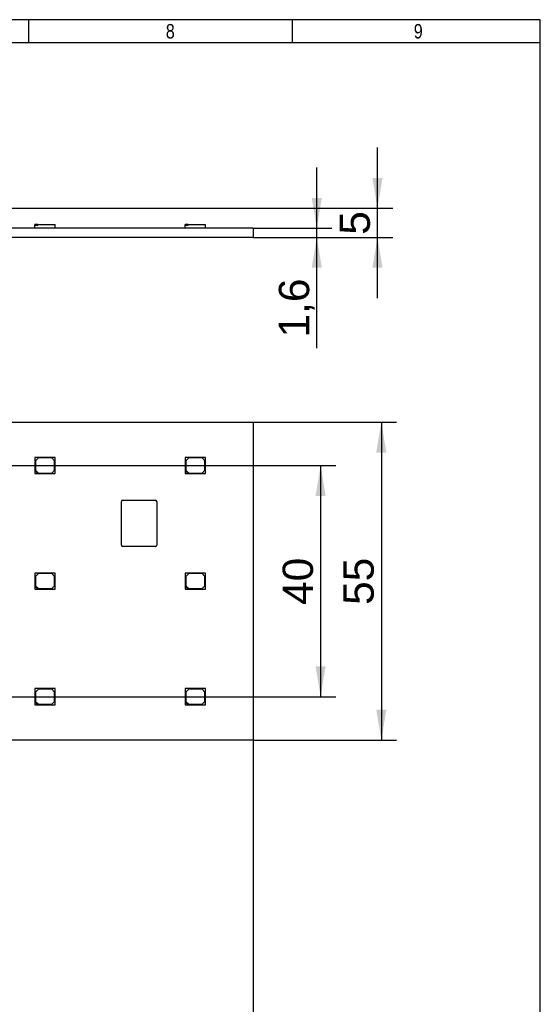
# Model space of a CAD drawing. Header units: millimetres. Extents: x 16 to 406, y 14 to 285.
# Tile 5 of 5: x 316 to 406, y 114 to 285. Entities that reach past the tile are written whole.
import ezdxf
from ezdxf.enums import TextEntityAlignment as Align

# ---------------------------------------------------------------- set-up
doc = ezdxf.new("R2010")
doc.units = ezdxf.units.MM
for name, color, linetype in [('10', 7, 'Continuous'), ('Default', 7, 'Continuous'), ('LINLED_3-ROW_110', 7, 'Continuous')]:
    doc.layers.add(name, color=color, linetype=linetype)
doc.styles.add('SEACAD_Arial', font='arial.ttf')
doc.dimstyles.new('ISO', dxfattribs={"dimtxt": 5.25, "dimasz": 5.25, "dimexe": 2.625, "dimexo": 0, "dimgap": 1.3125, "dimtad": 1, "dimtxsty": 'SEACAD_Arial', "dimblk1": '_SE_FILLED', "dimblk2": '_SE_FILLED', "dimsah": 1, "dimcen": 2.625, "dimadec": 0, "dimazin": 0, "dimtfac": 0.5, "dimtdec": 3, "dimtmove": 0, "dimatfit": 3, "dimfxl": 1, "dimarcsym": 0})

# ---------------------------------------------------------------- blocks, each defined once
blk = doc.blocks.new('SE1')
at = {"layer": 'LINLED_3-ROW_110', "color": 7, "linetype": 'Continuous'}
for p, q in [((76.01, 214.96), (356.01, 214.96)), ((356.01, 214.96), (356.01, 159.96)), ((321.76, 208.86), (318.26, 208.86)), ((318.26, 208.86), (318.26, 206.56)), ((318.86, 208.76), (318.36, 208.26)), ((318.36, 208.26), (318.36, 206.66)), ((321.16, 208.76), (318.86, 208.76)), ((321.66, 208.26), (321.16, 208.76)), ((321.66, 206.66), (321.66, 208.26)), ((321.76, 206.06), (321.76, 208.86)), ((347.76, 208.86), (344.26, 208.86)), ((344.26, 208.86), (344.26, 206.56)), ((344.86, 208.76), (344.36, 208.26)), ((344.36, 208.26), (344.36, 206.66)), ((347.16, 208.76), (344.86, 208.76)), ((347.66, 208.26), (347.16, 208.76)), ((347.66, 206.66), (347.66, 208.26)), ((347.76, 206.06), (347.76, 208.86)), ((318.26, 206.56), (318.26, 206.06)), ((318.76, 206.06), (318.26, 206.56)), ((318.36, 206.66), (318.86, 206.16)), ((318.86, 206.16), (321.16, 206.16)), ((321.16, 206.16), (321.66, 206.66)), ((344.26, 206.56), (344.26, 206.06)), ((344.76, 206.06), (344.26, 206.56)), ((344.36, 206.66), (344.86, 206.16)), ((344.86, 206.16), (347.16, 206.16)), ((347.16, 206.16), (347.66, 206.66)), ((318.26, 206.06), (318.76, 206.06)), ((318.76, 206.06), (321.76, 206.06)), ((344.26, 206.06), (344.76, 206.06)), ((344.76, 206.06), (347.76, 206.06)), ((333.21, 193.66), (333.21, 201.26)), ((333.41, 201.46), (339.11, 201.46)), ((339.31, 201.26), (339.31, 193.66)), ((339.11, 193.46), (333.41, 193.46)), ((321.76, 188.86), (318.26, 188.86)), ((318.26, 188.86), (318.26, 186.56)), ((318.86, 188.76), (318.36, 188.26)), ((318.36, 188.26), (318.36, 186.66)), ((321.16, 188.76), (318.86, 188.76)), ((321.66, 188.26), (321.16, 188.76)), ((321.66, 186.66), (321.66, 188.26)), ((321.76, 186.06), (321.76, 188.86)), ((347.76, 188.86), (344.26, 188.86)), ((344.26, 188.86), (344.26, 186.56)), ((344.86, 188.76), (344.36, 188.26)), ((344.36, 188.26), (344.36, 186.66)), ((347.16, 188.76), (344.86, 188.76)), ((347.66, 188.26), (347.16, 188.76)), ((347.66, 186.66), (347.66, 188.26)), ((347.76, 186.06), (347.76, 188.86)), ((318.26, 186.56), (318.26, 186.06)), ((318.76, 186.06), (318.26, 186.56)), ((318.26, 186.06), (318.76, 186.06)), ((318.36, 186.66), (318.86, 186.16)), ((318.76, 186.06), (321.76, 186.06)), ((318.86, 186.16), (321.16, 186.16)), ((321.16, 186.16), (321.66, 186.66)), ((344.26, 186.56), (344.26, 186.06)), ((344.76, 186.06), (344.26, 186.56)), ((344.26, 186.06), (344.76, 186.06)), ((344.36, 186.66), (344.86, 186.16)), ((344.76, 186.06), (347.76, 186.06)), ((344.86, 186.16), (347.16, 186.16)), ((347.16, 186.16), (347.66, 186.66)), ((321.76, 168.86), (318.26, 168.86)), ((318.26, 168.86), (318.26, 166.56)), ((318.86, 168.76), (318.36, 168.26)), ((321.16, 168.76), (318.86, 168.76)), ((321.66, 168.26), (321.16, 168.76)), ((321.76, 166.06), (321.76, 168.86)), ((347.76, 168.86), (344.26, 168.86)), ((344.26, 168.86), (344.26, 166.56)), ((344.86, 168.76), (344.36, 168.26)), ((347.16, 168.76), (344.86, 168.76)), ((347.66, 168.26), (347.16, 168.76)), ((347.76, 166.06), (347.76, 168.86)), ((318.36, 168.26), (318.36, 166.66)), ((321.66, 166.66), (321.66, 168.26)), ((344.36, 168.26), (344.36, 166.66)), ((347.66, 166.66), (347.66, 168.26)), ((318.26, 166.56), (318.26, 166.06)), ((318.76, 166.06), (318.26, 166.56)), ((318.26, 166.06), (318.76, 166.06)), ((318.36, 166.66), (318.86, 166.16)), ((318.76, 166.06), (321.76, 166.06)), ((318.86, 166.16), (321.16, 166.16)), ((321.16, 166.16), (321.66, 166.66)), ((344.26, 166.56), (344.26, 166.06)), ((344.76, 166.06), (344.26, 166.56)), ((344.26, 166.06), (344.76, 166.06)), ((344.36, 166.66), (344.86, 166.16)), ((344.76, 166.06), (347.76, 166.06)), ((344.86, 166.16), (347.16, 166.16)), ((347.16, 166.16), (347.66, 166.66)), ((356.01, 159.96), (76.01, 159.96))]:
    blk.add_line(p, q, dxfattribs=at)
for centre, start, end in [((333.41, 201.26), 90, 180), ((339.11, 201.26), 0.0013, 90), ((333.41, 193.66), 180, 270), ((339.11, 193.66), 270, 0.0013)]:
    blk.add_arc(centre, 0.2, start, end, dxfattribs=at)
blk = doc.blocks.new('SE2')
at = {"layer": 'LINLED_3-ROW_110', "color": 7, "linetype": 'Continuous'}
for p, q in [((318.76, 249.16), (318.26, 249.16)), ((318.26, 249.06), (318.26, 249.16)), ((318.26, 249.06), (318.76, 249.06)), ((318.26, 248.51), (318.26, 249.06)), ((318.76, 249.06), (318.76, 249.16)), ((318.76, 249.16), (321.76, 249.16)), ((321.76, 248.51), (321.76, 249.16)), ((344.76, 249.16), (344.26, 249.16)), ((344.26, 249.06), (344.26, 249.16)), ((344.26, 249.06), (344.76, 249.06)), ((344.26, 248.51), (344.26, 249.06)), ((344.76, 249.06), (344.76, 249.16)), ((344.76, 249.16), (347.76, 249.16)), ((347.76, 248.51), (347.76, 249.16)), ((356.01, 248.51), (76.01, 248.51)), ((356.01, 248.51), (356.01, 246.91)), ((356.01, 246.91), (76.01, 246.91))]:
    blk.add_line(p, q, dxfattribs=at)
blk = doc.blocks.new('DMBLK31')
at = {"layer": 'Default', "linetype": 'Continuous'}
for points in [[(367.88, 253.76), (366.13, 253.76), (367, 248.51)], [(367.88, 241.66), (367, 246.91), (366.13, 241.66)]]:
    blk.add_hatch(color=7, dxfattribs=at).paths.add_polyline_path(points)
at = {"layer": 'Default', "color": 7, "linetype": 'Continuous'}
for p, q in [((367, 227.77), (367, 259.01)), ((356.01, 248.51), (369.63, 248.51)), ((356.01, 246.91), (369.63, 246.91))]:
    blk.add_line(p, q, dxfattribs=at)
at = {"layer": 'Default', "color": 7, "linetype": 'Continuous', "style": 'SEACAD_Arial'}
blk.add_text('1,6', height=5.25, rotation=90, dxfattribs=at).set_placement((360.44, 229.61), align=Align.TOP_LEFT)
blk = doc.blocks.new('_SE_FILLED')
at = {"color": 0}
blk.add_line((0, 0), (-1, 0), dxfattribs=at)
blk.add_solid([(0, 0), (-1, -0.1665), (-1, 0.1665), (0, 0)], dxfattribs=at)
blk = doc.blocks.new('DMBLK32')
at = {"layer": 'Default', "linetype": 'Continuous'}
for points in [[(378.38, 257.21), (376.63, 257.21), (377.5, 251.96)], [(378.38, 241.66), (377.5, 246.91), (376.63, 241.66)]]:
    blk.add_hatch(color=7, dxfattribs=at).paths.add_polyline_path(points)
at = {"layer": 'Default', "color": 7, "linetype": 'Continuous'}
for p, q in [((377.5, 236.41), (377.5, 262.46)), ((284.71, 251.96), (380.13, 251.96)), ((356.01, 246.91), (380.13, 246.91))]:
    blk.add_line(p, q, dxfattribs=at)
at = {"layer": 'Default', "color": 7, "linetype": 'Continuous', "style": 'SEACAD_Arial'}
blk.add_text('5', height=5.25, rotation=90, dxfattribs=at).set_placement((370.94, 247.38), align=Align.TOP_LEFT)
blk = doc.blocks.new('DMBLK36')
at = {"layer": 'Default', "linetype": 'Continuous'}
for points in [[(81.26, 104.8), (81.26, 106.55), (76.01, 105.68)], [(350.76, 104.8), (356.01, 105.68), (350.76, 106.55)]]:
    blk.add_hatch(color=7, dxfattribs=at).paths.add_polyline_path(points)
at = {"layer": 'Default', "color": 7, "linetype": 'Continuous'}
for p, q in [((76.01, 214.96), (76.01, 103.05)), ((356.01, 214.96), (356.01, 103.05)), ((76.01, 105.68), (356.01, 105.68))]:
    blk.add_line(p, q, dxfattribs=at)
at = {"layer": 'Default', "color": 7, "linetype": 'Continuous', "style": 'SEACAD_Arial'}
blk.add_text('280', height=5.25, dxfattribs=at).set_placement((209.85, 112.24), align=Align.TOP_LEFT)
blk = doc.blocks.new('DMBLK37')
at = {"layer": 'Default', "linetype": 'Continuous'}
for points in [[(368.54, 202.21), (367.67, 207.46), (366.79, 202.21)], [(368.54, 172.71), (366.79, 172.71), (367.67, 167.46)]]:
    blk.add_hatch(color=7, dxfattribs=at).paths.add_polyline_path(points)
at = {"layer": 'Default', "color": 7, "linetype": 'Continuous'}
for p, q in [((234.01, 207.46), (370.29, 207.46)), ((367.67, 207.46), (367.67, 167.46)), ((208.01, 167.46), (370.29, 167.46))]:
    blk.add_line(p, q, dxfattribs=at)
at = {"layer": 'Default', "color": 7, "linetype": 'Continuous', "style": 'SEACAD_Arial'}
blk.add_text('40', height=5.25, rotation=90, dxfattribs=at).set_placement((361.1, 183.35), align=Align.TOP_LEFT)
blk = doc.blocks.new('DMBLK38')
at = {"layer": 'Default', "linetype": 'Continuous'}
for points in [[(379.04, 209.71), (378.17, 214.96), (377.29, 209.71)], [(379.04, 165.21), (377.29, 165.21), (378.17, 159.96)]]:
    blk.add_hatch(color=7, dxfattribs=at).paths.add_polyline_path(points)
at = {"layer": 'Default', "color": 7, "linetype": 'Continuous'}
for p, q in [((356.01, 214.96), (380.79, 214.96)), ((378.17, 214.96), (378.17, 159.96)), ((356.01, 159.96), (380.79, 159.96))]:
    blk.add_line(p, q, dxfattribs=at)
at = {"layer": 'Default', "color": 7, "linetype": 'Continuous', "style": 'SEACAD_Arial'}
blk.add_text('55', height=5.25, rotation=90, dxfattribs=at).set_placement((371.6, 183.35), align=Align.TOP_LEFT)

msp = doc.modelspace()

# ---------------------------------------------------------------- linework, layer by layer
at = {"layer": '10', "color": 7, "linetype": 'Continuous'}
for p, q in [((317.22191, 280.57751), (317.22191, 284.57751)), ((362.77743, 280.57751), (362.77743, 284.57751)), ((405.66635, 280.57751), (19.66635, 280.57751))]:
    msp.add_line(p, q, dxfattribs=at)
msp.add_lwpolyline([(405.66641, 13.57745), (405.66641, 284.57745), (15.66641, 284.57745), (15.66641, 13.57745), (405.66641, 13.57745)], dxfattribs=at)

# ---------------------------------------------------------------- block references
at = {"layer": 'Default'}
for name in ['SE2', 'SE1']:
    msp.add_blockref(name, (0, 0), dxfattribs=at)

# ---------------------------------------------------------------- texts
at = {"layer": '10', "char_height": 2.5, "width": 1.5217491, "attachment_point": 1, "style": 'SEACAD_Arial'}
for s, insert in [('{\\farial rounded mt|b0||i0||c0|p34;\\C7;\\H2.50000002;\\W0.8;8}', (340.88795, 283.82751)), ('{\\farial rounded mt|b0||i0||c0|p34;\\C7;\\H2.50000002;\\W0.8;9}', (383.77675, 283.82751))]:
    msp.add_mtext(s, dxfattribs=dict(at, insert=insert))

# ---------------------------------------------------------------- dimensions: what is measured, and where the dimension line sits
at = {"layer": 'Default', "color": 7, "linetype": 'Continuous'}
dim = msp.add_linear_dim(base=(377.503831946, 251.9605340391), p1=(356.0129898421, 246.9105340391), p2=(284.7089100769, 251.9605340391), angle=90, text='\\A1;<>', dimstyle='ISO', override={"dimdec": 1}, dxfattribs=at)
dim.commit()
dim.dimension.update_dxf_attribs({"geometry": 'DMBLK32', "text_midpoint": (377.503831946, 249.4355339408), "dimtype": 160})
for base, p1, p2, angle, picture, middle, dimtype in [((367.00383, 246.91053), (356.01299, 246.91053), (356.01299, 248.51053), 90, 'DMBLK31', (367.00383, 241.71991), 161), ((76.01299, 105.67513), (76.01299, 214.95853), (356.01299, 214.95853), 0, 'DMBLK36', (216.01299, 105.67513), 161), ((378.16659, 214.95853), (356.01299, 214.95853), (356.01299, 159.95853), 270, 'DMBLK38', (378.16659, 187.45853), 161), ((367.66659, 167.45853), (227.01299, 207.45853), (201.01299, 167.45853), 90, 'DMBLK37', (367.66659, 187.45853), 160)]:
    dim = msp.add_linear_dim(base=base, p1=p1, p2=p2, angle=angle, text='\\A1;<>', dimstyle='ISO', dxfattribs=at)
    dim.commit()
    dim.dimension.update_dxf_attribs({"geometry": picture, "text_midpoint": middle, "dimtype": dimtype})

doc.saveas('drawing.dxf')
